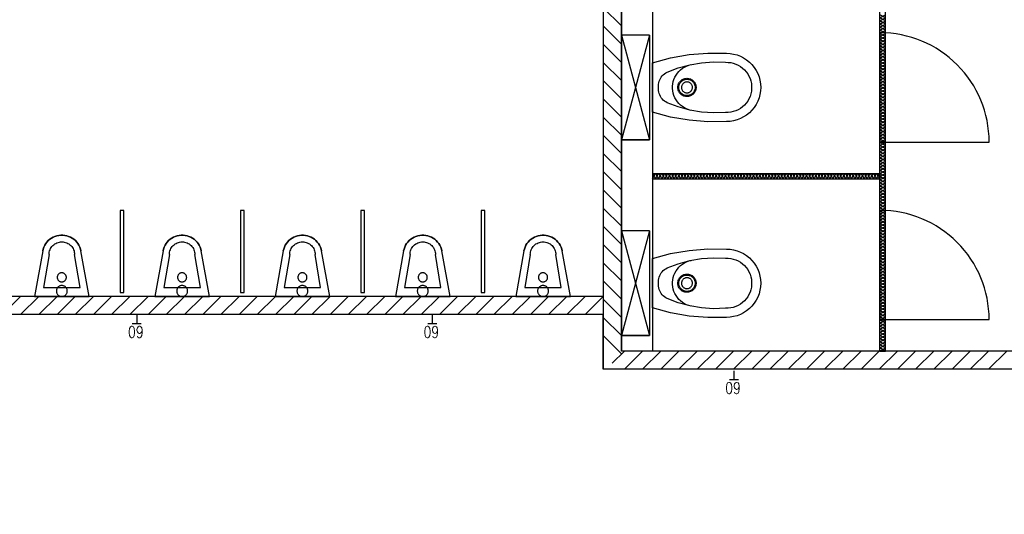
# Model space of a CAD drawing. Extents: x -66955 to 52345, y -20450 to 69550.
# Tile 98 of 132: x -60251 to -54843, y 63469 to 66184. Entities that reach past the tile are written whole.
import ezdxf
from ezdxf.enums import TextEntityAlignment as Align

# ---------------------------------------------------------------- set-up
doc = ezdxf.new("R2010")
doc.units = 0
doc.header["$MEASUREMENT"] = 0
doc.linetypes.add('DASHED', pattern=[0.75, 0.5, -0.25])
for name, color, linetype in [('VERD1$--74-', 7, 'CONTINUOUS'), ('VERD1--21-', 7, 'CONTINUOUS'), ('VERD1--22-', 7, 'CONTINUOUS'), ('VERD1--74-', 7, 'CONTINUOUS'), ('VERD1--E5-', 7, 'CONTINUOUS')]:
    doc.layers.add(name, color=color, linetype=linetype)
doc.styles.add('ROMANS', font='ROMANS', dxfattribs={"height": 0.2})

# ---------------------------------------------------------------- blocks, each defined once
blk = doc.blocks.new('AFVOE0')
at = {"layer": 'VERD1$--74-', "color": 7, "linetype": 'CONTINUOUS'}
blk.add_lwpolyline([(30, 0), (29.84, -3.08), (29.37, -6.14), (28.58, -9.12), (27.49, -12.01), (26.11, -14.78), (24.45, -17.38), (22.53, -19.8), (20.38, -22.02), (18.01, -24), (15.44, -25.72), (12.72, -27.17), (9.86, -28.33), (6.89, -29.2), (3.85, -29.75), (0.77, -29.99), (-2.32, -29.91), (-5.38, -29.51), (-8.38, -28.8), (-11.3, -27.79), (-14.1, -26.48), (-16.75, -24.89), (-19.22, -23.04), (-21.48, -20.94), (-23.52, -18.62), (-25.31, -16.1), (-26.83, -13.41), (-28.07, -10.58), (-29.01, -7.64), (-29.64, -4.62), (-29.96, -1.54), (-29.96, 1.54), (-29.64, 4.62), (-29.01, 7.64), (-28.07, 10.58), (-26.83, 13.41), (-25.31, 16.1), (-23.52, 18.62), (-21.48, 20.94), (-19.22, 23.04), (-16.75, 24.89), (-14.1, 26.48), (-11.3, 27.79), (-8.38, 28.8), (-5.38, 29.51), (-2.32, 29.91), (0.77, 29.99), (3.85, 29.75), (6.89, 29.2), (9.86, 28.33), (12.72, 27.17), (15.44, 25.72), (18.01, 24), (20.38, 22.02), (22.53, 19.8), (24.45, 17.38), (26.11, 14.78), (27.49, 12.01), (28.58, 9.12), (29.37, 6.14), (29.84, 3.08), (30, 0)], dxfattribs=at)
blk = doc.blocks.new('P74A40')
at = {"layer": 'VERD1$--74-', "color": 7, "linetype": 'CONTINUOUS'}
for points in [[(135, 0), (-135, 0), (-162.47, -99.57), (-180.46, -201.27), (-188.83, -304.22), (-187.5, -407.5), (-186.47, -427.1), (-183.4, -446.48), (-178.32, -465.44), (-171.29, -483.77), (-162.38, -501.25), (-151.69, -517.71), (-139.34, -532.96), (-125.46, -546.84), (-110.21, -559.19), (-93.75, -569.88), (-76.26, -578.79), (-57.94, -585.83), (-38.98, -590.91), (-19.6, -593.98), (0, -595), (19.6, -593.98), (38.99, -590.91), (57.95, -585.83), (76.27, -578.79), (93.76, -569.88), (110.22, -559.19), (125.47, -546.84), (139.35, -532.96), (151.7, -517.71), (162.39, -501.25), (171.3, -483.76), (178.33, -465.44), (183.41, -446.48), (186.48, -427.1), (187.51, -407.5), (188.83, -304.22), (180.46, -201.27), (162.46, -99.57), (135, 0)], [(0, -34), (-8.49, -33.6), (-16.98, -34.06), (-25.39, -35.36), (-33.62, -37.5), (-41.59, -40.46), (-49.23, -44.2), (-56.45, -48.68), (-63.19, -53.87), (-69.37, -59.71), (-74.93, -66.14), (-79.83, -73.09), (-84, -80.5), (-107.34, -142.03), (-124.52, -205.55), (-135.38, -270.45), (-139.82, -336.11), (-137.79, -401.88), (-137.63, -416.21), (-135.98, -430.45), (-132.87, -444.44), (-128.32, -458.03), (-122.38, -471.07), (-115.12, -483.43), (-106.62, -494.97), (-96.97, -505.56), (-86.26, -515.1), (-74.63, -523.47), (-62.19, -530.59), (-49.08, -536.38), (-35.44, -540.78), (-21.42, -543.74), (-7.16, -545.23), (7.17, -545.23), (21.43, -543.74), (35.45, -540.78), (49.09, -536.38), (62.2, -530.59), (74.64, -523.47), (86.27, -515.1), (96.97, -505.56), (106.63, -494.97), (115.13, -483.43), (122.39, -471.07), (128.33, -458.03), (132.88, -444.44), (135.99, -430.45), (137.64, -416.21), (137.8, -401.88), (139.83, -336.11), (135.39, -270.45), (124.52, -205.55), (107.34, -142.03), (84, -80.5), (79.83, -73.09), (74.94, -66.14), (69.37, -59.71), (63.19, -53.87), (56.45, -48.68), (49.23, -44.2), (41.59, -40.46), (33.62, -37.5), (25.39, -35.36), (16.99, -34.06), (8.49, -33.6), (0, -34)], [(126, -212.5), (122.68, -199.97), (118.11, -187.84), (112.34, -176.24), (105.44, -165.27), (97.46, -155.06), (88.5, -145.7), (78.64, -137.29), (67.98, -129.92), (56.63, -123.66), (44.71, -118.57), (32.34, -114.71), (19.64, -112.12), (6.75, -110.82), (-6.21, -110.83), (-19.1, -112.14), (-31.8, -114.75), (-44.17, -118.62), (-56.08, -123.72), (-67.42, -129.99), (-78.07, -137.37), (-87.92, -145.79), (-96.88, -155.16), (-104.84, -165.39), (-111.73, -176.36), (-117.49, -187.97), (-122.04, -200.11), (-125.35, -212.64)], [(0, -140), (-5.14, -140.26), (-10.23, -141.06), (-15.21, -142.37), (-20.02, -144.18), (-24.63, -146.49), (-28.97, -149.25), (-33.01, -152.44), (-36.69, -156.04), (-39.99, -159.99), (-42.87, -164.26), (-45.29, -168.8), (-47.22, -173.57), (-48.66, -178.52), (-49.59, -183.58), (-49.98, -188.71), (-49.85, -193.86), (-49.19, -198.96), (-48.01, -203.97), (-46.32, -208.84), (-44.13, -213.5), (-41.48, -217.91), (-38.39, -222.03), (-34.9, -225.81), (-31.03, -229.21), (-26.83, -232.19), (-22.35, -234.72), (-17.64, -236.79), (-12.73, -238.35), (-7.69, -239.4), (-2.57, -239.93), (2.57, -239.93), (7.69, -239.4), (12.73, -238.35), (17.64, -236.79), (22.35, -234.72), (26.83, -232.19), (31.03, -229.21), (34.9, -225.81), (38.39, -222.03), (41.48, -217.91), (44.13, -213.5), (46.32, -208.84), (48.01, -203.97), (49.19, -198.96), (49.85, -193.86), (49.98, -188.71), (49.59, -183.58), (48.66, -178.52), (47.22, -173.57), (45.29, -168.8), (42.87, -164.26), (39.99, -159.99), (36.69, -156.04), (33.01, -152.44), (28.97, -149.25), (24.63, -146.49), (20.02, -144.18), (15.21, -142.37), (10.23, -141.06), (5.14, -140.27), (0, -140)], [(0, -145), (-4.63, -145.24), (-9.2, -145.95), (-13.69, -147.13), (-18.02, -148.77), (-22.16, -150.84), (-26.07, -153.32), (-29.71, -156.2), (-33.02, -159.43), (-35.99, -162.99), (-38.58, -166.83), (-40.76, -170.92), (-42.5, -175.22), (-43.8, -179.66), (-44.63, -184.22), (-44.99, -188.84), (-44.87, -193.47), (-44.27, -198.07), (-43.21, -202.58), (-41.68, -206.95), (-39.72, -211.15), (-37.34, -215.12), (-34.55, -218.83), (-31.41, -222.23), (-27.93, -225.29), (-24.15, -227.97), (-20.12, -230.25), (-15.87, -232.11), (-11.46, -233.52), (-6.93, -234.46), (-2.32, -234.94), (2.32, -234.94), (6.93, -234.46), (11.46, -233.52), (15.87, -232.11), (20.12, -230.25), (24.15, -227.97), (27.93, -225.29), (31.41, -222.23), (34.55, -218.83), (37.34, -215.12), (39.72, -211.15), (41.68, -206.95), (43.21, -202.58), (44.27, -198.07), (44.87, -193.47), (44.99, -188.84), (44.63, -184.22), (43.8, -179.66), (42.5, -175.22), (40.76, -170.92), (38.58, -166.83), (35.99, -162.99), (33.02, -159.43), (29.71, -156.2), (26.07, -153.32), (22.16, -150.84), (18.02, -148.77), (13.69, -147.13), (9.2, -145.95), (4.63, -145.24), (0, -145)]]:
    blk.add_lwpolyline(points, dxfattribs=at)
blk.add_blockref('AFVOE0', (0, -190), dxfattribs=at)
blk = doc.blocks.new('*O279')
at = {"layer": 'VERD1--74-', "color": 7, "linetype": 'CONTINUOUS'}
for p, q in [((-287.5, 382.5), (287.5, 227.5)), ((-287.5, 227.5), (287.5, 382.5)), ((-287.5, 227.5), (287.5, 227.5)), ((-287.5, 212.5), (287.5, 212.5))]:
    blk.add_line(p, q, dxfattribs=at)
blk.add_lwpolyline([(-287.5, 227.5), (-287.5, 382.5), (287.5, 382.5), (287.5, 227.5), (287.5, 382.5)], dxfattribs=at)
blk.add_lwpolyline([(135, 212.5), (-135, 212.5), (-162.47, 112.93), (-180.46, 11.23), (-188.83, -91.72), (-187.5, -195), (-186.47, -214.6), (-183.4, -233.98), (-178.32, -252.94), (-171.29, -271.27), (-162.38, -288.75), (-151.69, -305.21), (-139.34, -320.46), (-125.46, -334.34), (-110.21, -346.69), (-93.75, -357.38), (-76.26, -366.29), (-57.94, -373.33), (-38.98, -378.41), (-19.6, -381.48), (0, -382.5), (19.6, -381.48), (38.99, -378.41), (57.95, -373.33), (76.27, -366.29), (93.76, -357.38), (110.22, -346.69), (125.47, -334.34), (139.35, -320.46), (151.7, -305.21), (162.39, -288.75), (171.3, -271.26), (178.33, -252.94), (183.41, -233.98), (186.48, -214.6), (187.51, -195), (188.83, -91.72), (180.46, 11.23), (162.46, 112.93), (135, 212.5)], close=True, dxfattribs=at)
blk.add_blockref('P74A40', (0, 212.5), dxfattribs=at)
blk = doc.blocks.new('WC2')
at = {"layer": 'VERD1--74-', "color": 7, "linetype": 'CONTINUOUS'}
blk.add_blockref('*O279', (0, -382.5), dxfattribs=at)
blk = doc.blocks.new('AFVOER')
at = {"layer": 'VERD1$--74-', "color": 7, "linetype": 'CONTINUOUS'}
blk.add_lwpolyline([(30, 0), (29.84, -3.08), (29.37, -6.14), (28.58, -9.12), (27.49, -12.01), (26.11, -14.78), (24.45, -17.38), (22.53, -19.8), (20.38, -22.02), (18.01, -24), (15.44, -25.72), (12.72, -27.17), (9.86, -28.33), (6.89, -29.2), (3.85, -29.75), (0.77, -29.99), (-2.32, -29.91), (-5.38, -29.51), (-8.38, -28.8), (-11.3, -27.79), (-14.1, -26.48), (-16.75, -24.89), (-19.22, -23.04), (-21.48, -20.94), (-23.52, -18.62), (-25.31, -16.1), (-26.83, -13.41), (-28.07, -10.58), (-29.01, -7.64), (-29.64, -4.62), (-29.96, -1.54), (-29.96, 1.54), (-29.64, 4.62), (-29.01, 7.64), (-28.07, 10.58), (-26.83, 13.41), (-25.31, 16.1), (-23.52, 18.62), (-21.48, 20.94), (-19.22, 23.04), (-16.75, 24.89), (-14.1, 26.48), (-11.3, 27.79), (-8.38, 28.8), (-5.38, 29.51), (-2.32, 29.91), (0.77, 29.99), (3.85, 29.75), (6.89, 29.2), (9.86, 28.33), (12.72, 27.17), (15.44, 25.72), (18.01, 24), (20.38, 22.02), (22.53, 19.8), (24.45, 17.38), (26.11, 14.78), (27.49, 12.01), (28.58, 9.12), (29.37, 6.14), (29.84, 3.08), (30, 0)], dxfattribs=at)
blk = doc.blocks.new('P74D1$')
at = {"layer": 'VERD1$--74-', "color": 7, "linetype": 'CONTINUOUS'}
for p, q in [((-100, -50), (100, -50)), ((-70, -230), (-100, -50)), ((100, -50), (70, -230))]:
    blk.add_line(p, q, dxfattribs=at)
for points in [[(-105, -250), (-150, 0), (150, 0), (105, -250)], [(25, -105), (24.87, -107.57), (24.47, -110.11), (23.82, -112.6), (22.91, -115.01), (21.76, -117.31), (20.38, -119.49), (18.78, -121.5), (16.98, -123.35), (15.01, -125), (12.87, -126.43), (10.6, -127.64), (8.21, -128.61), (5.74, -129.33), (3.21, -129.79), (0.64, -129.99), (-1.93, -129.93), (-4.48, -129.59), (-6.99, -129), (-9.42, -128.16), (-11.75, -127.07), (-13.96, -125.74), (-16.01, -124.2), (-17.9, -122.45), (-19.6, -120.52), (-21.09, -118.42), (-22.36, -116.18), (-23.39, -113.82), (-24.18, -111.37), (-24.7, -108.85), (-24.97, -106.29), (-24.97, -103.71), (-24.7, -101.15), (-24.18, -98.63), (-23.39, -96.18), (-22.36, -93.82), (-21.09, -91.58), (-19.6, -89.48), (-17.9, -87.55), (-16.01, -85.8), (-13.96, -84.26), (-11.75, -82.93), (-9.42, -81.84), (-6.99, -81), (-4.48, -80.41), (-1.93, -80.07), (0.64, -80.01), (3.21, -80.21), (5.74, -80.67), (8.21, -81.39), (10.6, -82.36), (12.87, -83.57), (15.01, -85), (16.98, -86.65), (18.78, -88.5), (20.38, -90.51), (21.76, -92.69), (22.91, -94.99), (23.82, -97.4), (24.47, -99.89), (24.87, -102.43), (25, -105)], [(-105, -250), (-102.41, -260.63), (-98.74, -270.94), (-94.03, -280.82), (-88.35, -290.17), (-81.73, -298.88), (-74.26, -306.88), (-66.01, -314.07), (-57.07, -320.38), (-47.53, -325.74), (-37.5, -330.09), (-27.07, -333.4), (-16.36, -335.63), (-5.47, -336.75), (5.47, -336.75), (16.36, -335.63), (27.07, -333.4), (37.5, -330.09), (47.54, -325.74), (57.07, -320.37), (66.01, -314.07), (74.26, -306.88), (81.73, -298.88), (88.35, -290.17), (94.03, -280.82), (98.74, -270.94), (102.41, -260.63), (105, -250)], [(-70, -230), (-69.66, -236.86), (-68.65, -243.66), (-66.99, -250.32), (-64.67, -256.79), (-61.73, -263), (-58.2, -268.89), (-54.11, -274.41), (-49.5, -279.5), (-44.41, -284.11), (-38.89, -288.2), (-33, -291.73), (-26.79, -294.67), (-20.32, -296.99), (-13.66, -298.65), (-6.86, -299.66), (0, -300)], [(0, -300), (6.86, -299.66), (13.66, -298.65), (20.32, -296.99), (26.79, -294.67), (33, -291.73), (38.89, -288.2), (44.41, -284.11), (49.5, -279.5), (54.11, -274.41), (58.2, -268.89), (61.73, -263), (64.67, -256.79), (66.99, -250.32), (68.65, -243.66), (69.66, -236.86), (70, -230)]]:
    blk.add_lwpolyline(points, dxfattribs=at)
blk.add_blockref('AFVOER', (0, -30), dxfattribs=at)
blk = doc.blocks.new('*O189')
at = {"layer": 'VERD1$--74-', "color": 7, "linetype": 'CONTINUOUS'}
blk.add_lwpolyline([(-105, -81.62), (-150, 168.38), (150, 168.38), (105, -81.62), (102.41, -92.25), (98.74, -102.56), (94.03, -112.44), (88.35, -121.79), (81.73, -130.5), (74.26, -138.5), (66.01, -145.69), (57.07, -151.99), (47.54, -157.36), (37.5, -161.71), (27.07, -165.02), (16.36, -167.25), (5.47, -168.37), (-5.47, -168.37), (-16.36, -167.25), (-27.07, -165.02), (-37.5, -161.71), (-47.53, -157.36), (-57.07, -152), (-66.01, -145.69), (-74.26, -138.5), (-81.73, -130.5), (-88.35, -121.79), (-94.03, -112.44), (-98.74, -102.56), (-102.41, -92.25), (-105, -81.62)], close=True, dxfattribs=at)
blk.add_blockref('P74D1$', (0, 168.38), dxfattribs=at)
blk = doc.blocks.new('WISA13')
at = {"layer": 'VERD1$--74-', "color": 7, "linetype": 'CONTINUOUS'}
blk.add_blockref('*O189', (0, -168.38), dxfattribs=at)
blk = doc.blocks.new('*O587')
at = {"layer": 'VERD1--74-', "color": 7, "linetype": 'CONTINUOUS'}
blk.add_lwpolyline([(245.2, -214.77), (245.21, 236.23), (225.2, 236.23), (225.19, -214.75)], close=True, dxfattribs=at)
at = {"layer": 'VERD1--74-', "color": 7, "linetype": 'CONTINUOUS', "xscale": 1.000004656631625, "yscale": -1.000004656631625, "rotation": 359.9997331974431}
blk.add_blockref('WISA13', (-95.2, -236.23), dxfattribs=at)
blk = doc.blocks.new('*O588')
at = {"layer": 'VERD1--74-', "color": 7, "linetype": 'CONTINUOUS'}
blk.add_lwpolyline([(245.2, -214.77), (245.21, 236.23), (225.2, 236.23), (225.19, -214.75)], close=True, dxfattribs=at)
at = {"layer": 'VERD1--74-', "color": 7, "linetype": 'CONTINUOUS', "xscale": 1.000004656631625, "yscale": -1.000004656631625, "rotation": 359.9997331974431}
blk.add_blockref('WISA13', (-95.2, -236.23), dxfattribs=at)
blk = doc.blocks.new('*O589')
at = {"layer": 'VERD1--74-', "color": 7, "linetype": 'CONTINUOUS'}
blk.add_lwpolyline([(245.2, -214.77), (245.21, 236.23), (225.2, 236.23), (225.19, -214.75)], close=True, dxfattribs=at)
at = {"layer": 'VERD1--74-', "color": 7, "linetype": 'CONTINUOUS', "xscale": 1.000004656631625, "yscale": -1.000004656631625, "rotation": 359.9997331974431}
blk.add_blockref('WISA13', (-95.2, -236.23), dxfattribs=at)
blk = doc.blocks.new('*O590')
at = {"layer": 'VERD1--74-', "color": 7, "linetype": 'CONTINUOUS'}
blk.add_lwpolyline([(245.2, -214.77), (245.21, 236.23), (225.2, 236.23), (225.19, -214.75)], close=True, dxfattribs=at)
at = {"layer": 'VERD1--74-', "color": 7, "linetype": 'CONTINUOUS', "xscale": 1.000004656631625, "yscale": -1.000004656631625, "rotation": 359.9997331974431}
blk.add_blockref('WISA13', (-95.2, -236.23), dxfattribs=at)

msp = doc.modelspace()

# ---------------------------------------------------------------- linework, layer by layer
at = {"layer": 'VERD1--21-', "color": 7, "linetype": 'CONTINUOUS'}
for p, q in [((-55526, 64365), (-55526, 69050)), ((-55496, 64365), (-55496, 69050)), ((-56776, 65340), (-55526, 65340)), ((-56776, 65340), (-56776, 65310)), ((-55526, 65340), (-55526, 65310)), ((-56776, 65310), (-55526, 65310)), ((-55526, 64365), (-55496, 64365))]:
    msp.add_line(p, q, dxfattribs=at)
for points in [[(-55526, 66177.6), (-55496, 66194.7), (-55526, 66211.8)], [(-55496, 66177.6), (-55526, 66194.7), (-55496, 66211.8)], [(-55526, 66143.4), (-55496, 66160.5), (-55526, 66177.6)], [(-55496, 66143.4), (-55526, 66160.5), (-55496, 66177.6)], [(-55526, 66109.2), (-55496, 66126.3), (-55526, 66143.4)], [(-55496, 66109.2), (-55526, 66126.3), (-55496, 66143.4)], [(-55526, 66075), (-55496, 66092.1), (-55526, 66109.2)], [(-55496, 66075), (-55526, 66092.1), (-55496, 66109.2)], [(-55526, 66040.8), (-55496, 66057.9), (-55526, 66075)], [(-55496, 66040.8), (-55526, 66057.9), (-55496, 66075)], [(-55526, 66006.6), (-55496, 66023.7), (-55526, 66040.8)], [(-55496, 66006.6), (-55526, 66023.7), (-55496, 66040.8)], [(-55526, 65972.4), (-55496, 65989.5), (-55526, 66006.6)], [(-55496, 65972.4), (-55526, 65989.5), (-55496, 66006.6)], [(-55526, 65938.2), (-55496, 65955.3), (-55526, 65972.4)], [(-55496, 65938.2), (-55526, 65955.3), (-55496, 65972.4)], [(-55526, 65904), (-55496, 65921.1), (-55526, 65938.2)], [(-55496, 65904), (-55526, 65921.1), (-55496, 65938.2)], [(-55526, 65869.8), (-55496, 65886.9), (-55526, 65904)], [(-55496, 65869.8), (-55526, 65886.9), (-55496, 65904)], [(-55526, 65835.6), (-55496, 65852.7), (-55526, 65869.8)], [(-55496, 65835.6), (-55526, 65852.7), (-55496, 65869.8)], [(-55526, 65801.4), (-55496, 65818.5), (-55526, 65835.6)], [(-55496, 65801.4), (-55526, 65818.5), (-55496, 65835.6)], [(-55526, 65767.2), (-55496, 65784.3), (-55526, 65801.4)], [(-55496, 65767.2), (-55526, 65784.3), (-55496, 65801.4)], [(-55526, 65733), (-55496, 65750.1), (-55526, 65767.2)], [(-55496, 65733), (-55526, 65750.1), (-55496, 65767.2)], [(-55526, 65698.8), (-55496, 65715.9), (-55526, 65733)], [(-55496, 65698.8), (-55526, 65715.9), (-55496, 65733)], [(-55526, 65664.6), (-55496, 65681.7), (-55526, 65698.8)], [(-55496, 65664.6), (-55526, 65681.7), (-55496, 65698.8)], [(-55526, 65630.4), (-55496, 65647.5), (-55526, 65664.6)], [(-55496, 65630.4), (-55526, 65647.5), (-55496, 65664.6)], [(-55526, 65596.2), (-55496, 65613.3), (-55526, 65630.4)], [(-55496, 65596.2), (-55526, 65613.3), (-55496, 65630.4)], [(-55526, 65562), (-55496, 65579.1), (-55526, 65596.2)], [(-55496, 65562), (-55526, 65579.1), (-55496, 65596.2)], [(-55526, 65527.8), (-55496, 65544.9), (-55526, 65562)], [(-55496, 65527.8), (-55526, 65544.9), (-55496, 65562)], [(-55526, 65493.6), (-55496, 65510.7), (-55526, 65527.8)], [(-55496, 65493.6), (-55526, 65510.7), (-55496, 65527.8)], [(-55526, 65459.4), (-55496, 65476.5), (-55526, 65493.6)], [(-55496, 65459.4), (-55526, 65476.5), (-55496, 65493.6)], [(-55526, 65425.2), (-55496, 65442.3), (-55526, 65459.4)], [(-55496, 65425.2), (-55526, 65442.3), (-55496, 65459.4)], [(-55526, 65391), (-55496, 65408.1), (-55526, 65425.2)], [(-55496, 65391), (-55526, 65408.1), (-55496, 65425.2)], [(-55526, 65356.8), (-55496, 65373.9), (-55526, 65391)], [(-55496, 65356.8), (-55526, 65373.9), (-55496, 65391)], [(-56776, 65340), (-56758.9, 65310), (-56741.8, 65340)], [(-56776, 65310), (-56758.9, 65340), (-56741.8, 65310)], [(-56741.8, 65340), (-56724.7, 65310), (-56707.6, 65340)], [(-56741.8, 65310), (-56724.7, 65340), (-56707.6, 65310)], [(-56707.6, 65340), (-56690.5, 65310), (-56673.4, 65340)], [(-56707.6, 65310), (-56690.5, 65340), (-56673.4, 65310)], [(-56673.4, 65340), (-56656.3, 65310), (-56639.2, 65340)], [(-56673.4, 65310), (-56656.3, 65340), (-56639.2, 65310)], [(-56639.2, 65340), (-56622.1, 65310), (-56605, 65340)], [(-56639.2, 65310), (-56622.1, 65340), (-56605, 65310)], [(-56605, 65340), (-56587.9, 65310), (-56570.8, 65340)], [(-56605, 65310), (-56587.9, 65340), (-56570.8, 65310)], [(-56570.8, 65340), (-56553.7, 65310), (-56536.6, 65340)], [(-56570.8, 65310), (-56553.7, 65340), (-56536.6, 65310)], [(-56536.6, 65340), (-56519.5, 65310), (-56502.4, 65340)], [(-56536.6, 65310), (-56519.5, 65340), (-56502.4, 65310)], [(-56502.4, 65340), (-56485.3, 65310), (-56468.2, 65340)], [(-56502.4, 65310), (-56485.3, 65340), (-56468.2, 65310)], [(-56468.2, 65340), (-56451.1, 65310), (-56434, 65340)], [(-56468.2, 65310), (-56451.1, 65340), (-56434, 65310)], [(-56434, 65340), (-56416.9, 65310), (-56399.8, 65340)], [(-56434, 65310), (-56416.9, 65340), (-56399.8, 65310)], [(-56399.8, 65340), (-56382.7, 65310), (-56365.6, 65340)], [(-56399.8, 65310), (-56382.7, 65340), (-56365.6, 65310)], [(-56365.6, 65340), (-56348.5, 65310), (-56331.4, 65340)], [(-56365.6, 65310), (-56348.5, 65340), (-56331.4, 65310)], [(-56331.4, 65340), (-56314.3, 65310), (-56297.2, 65340)], [(-56331.4, 65310), (-56314.3, 65340), (-56297.2, 65310)], [(-56297.2, 65340), (-56280.1, 65310), (-56263, 65340)], [(-56297.2, 65310), (-56280.1, 65340), (-56263, 65310)], [(-56263, 65340), (-56245.9, 65310), (-56228.8, 65340)], [(-56263, 65310), (-56245.9, 65340), (-56228.8, 65310)], [(-56228.8, 65340), (-56211.7, 65310), (-56194.6, 65340)], [(-56228.8, 65310), (-56211.7, 65340), (-56194.6, 65310)], [(-56194.6, 65340), (-56177.5, 65310), (-56160.4, 65340)], [(-56194.6, 65310), (-56177.5, 65340), (-56160.4, 65310)], [(-56160.4, 65340), (-56143.3, 65310), (-56126.2, 65340)], [(-56160.4, 65310), (-56143.3, 65340), (-56126.2, 65310)], [(-56126.2, 65340), (-56109.1, 65310), (-56092, 65340)], [(-56126.2, 65310), (-56109.1, 65340), (-56092, 65310)], [(-56092, 65340), (-56074.9, 65310), (-56057.8, 65340)], [(-56092, 65310), (-56074.9, 65340), (-56057.8, 65310)], [(-56057.8, 65340), (-56040.7, 65310), (-56023.6, 65340)], [(-56057.8, 65310), (-56040.7, 65340), (-56023.6, 65310)], [(-56023.6, 65340), (-56006.5, 65310), (-55989.4, 65340)], [(-56023.6, 65310), (-56006.5, 65340), (-55989.4, 65310)], [(-55989.4, 65340), (-55972.3, 65310), (-55955.2, 65340)], [(-55989.4, 65310), (-55972.3, 65340), (-55955.2, 65310)], [(-55955.2, 65340), (-55938.1, 65310), (-55921, 65340)], [(-55955.2, 65310), (-55938.1, 65340), (-55921, 65310)], [(-55921, 65340), (-55903.9, 65310), (-55886.8, 65340)], [(-55921, 65310), (-55903.9, 65340), (-55886.8, 65310)], [(-55886.8, 65340), (-55869.7, 65310), (-55852.6, 65340)], [(-55886.8, 65310), (-55869.7, 65340), (-55852.6, 65310)], [(-55852.6, 65340), (-55835.5, 65310), (-55818.4, 65340)], [(-55852.6, 65310), (-55835.5, 65340), (-55818.4, 65310)], [(-55818.4, 65340), (-55801.3, 65310), (-55784.2, 65340)], [(-55818.4, 65310), (-55801.3, 65340), (-55784.2, 65310)], [(-55784.2, 65340), (-55767.1, 65310), (-55750, 65340)], [(-55784.2, 65310), (-55767.1, 65340), (-55750, 65310)], [(-55750, 65340), (-55732.9, 65310), (-55715.8, 65340)], [(-55750, 65310), (-55732.9, 65340), (-55715.8, 65310)], [(-55715.8, 65340), (-55698.7, 65310), (-55681.6, 65340)], [(-55715.8, 65310), (-55698.7, 65340), (-55681.6, 65310)], [(-55681.6, 65340), (-55664.5, 65310), (-55647.4, 65340)], [(-55681.6, 65310), (-55664.5, 65340), (-55647.4, 65310)], [(-55647.4, 65340), (-55630.3, 65310), (-55613.2, 65340)], [(-55647.4, 65310), (-55630.3, 65340), (-55613.2, 65310)], [(-55613.2, 65340), (-55596.1, 65310), (-55579, 65340)], [(-55613.2, 65310), (-55596.1, 65340), (-55579, 65310)], [(-55579, 65340), (-55561.9, 65310), (-55544.8, 65340)], [(-55579, 65310), (-55561.9, 65340), (-55544.8, 65310)], [(-55544.8, 65340), (-55527.7, 65310), (-55525.9, 65313)], [(-55544.8, 65310), (-55527.7, 65340), (-55525.9, 65337)], [(-55526, 65322.6), (-55496, 65339.7), (-55526, 65356.8)], [(-55496, 65322.6), (-55526, 65339.7), (-55496, 65356.8)], [(-55526, 65288.4), (-55496, 65305.5), (-55526, 65322.6)], [(-55496, 65288.4), (-55526, 65305.5), (-55496, 65322.6)], [(-55526, 65254.2), (-55496, 65271.3), (-55526, 65288.4)], [(-55496, 65254.2), (-55526, 65271.3), (-55496, 65288.4)], [(-55526, 65220), (-55496, 65237.1), (-55526, 65254.2)], [(-55496, 65220), (-55526, 65237.1), (-55496, 65254.2)], [(-55526, 65185.8), (-55496, 65202.9), (-55526, 65220)], [(-55496, 65185.8), (-55526, 65202.9), (-55496, 65220)], [(-55526, 65151.6), (-55496, 65168.7), (-55526, 65185.8)], [(-55496, 65151.6), (-55526, 65168.7), (-55496, 65185.8)], [(-55526, 65117.4), (-55496, 65134.5), (-55526, 65151.6)], [(-55496, 65117.4), (-55526, 65134.5), (-55496, 65151.6)], [(-55526, 65083.2), (-55496, 65100.3), (-55526, 65117.4)], [(-55496, 65083.2), (-55526, 65100.3), (-55496, 65117.4)], [(-55526, 65049), (-55496, 65066.1), (-55526, 65083.2)], [(-55496, 65049), (-55526, 65066.1), (-55496, 65083.2)], [(-55526, 65014.8), (-55496, 65031.9), (-55526, 65049)], [(-55496, 65014.8), (-55526, 65031.9), (-55496, 65049)], [(-55526, 64980.6), (-55496, 64997.7), (-55526, 65014.8)], [(-55496, 64980.6), (-55526, 64997.7), (-55496, 65014.8)], [(-55526, 64946.4), (-55496, 64963.5), (-55526, 64980.6)], [(-55496, 64946.4), (-55526, 64963.5), (-55496, 64980.6)], [(-55526, 64912.2), (-55496, 64929.3), (-55526, 64946.4)], [(-55496, 64912.2), (-55526, 64929.3), (-55496, 64946.4)], [(-55526, 64878), (-55496, 64895.1), (-55526, 64912.2)], [(-55496, 64878), (-55526, 64895.1), (-55496, 64912.2)], [(-55526, 64843.8), (-55496, 64860.9), (-55526, 64878)], [(-55496, 64843.8), (-55526, 64860.9), (-55496, 64878)], [(-55526, 64809.6), (-55496, 64826.7), (-55526, 64843.8)], [(-55496, 64809.6), (-55526, 64826.7), (-55496, 64843.8)], [(-55526, 64775.4), (-55496, 64792.5), (-55526, 64809.6)], [(-55496, 64775.4), (-55526, 64792.5), (-55496, 64809.6)], [(-55526, 64741.2), (-55496, 64758.3), (-55526, 64775.4)], [(-55496, 64741.2), (-55526, 64758.3), (-55496, 64775.4)], [(-55526, 64707), (-55496, 64724.1), (-55526, 64741.2)], [(-55496, 64707), (-55526, 64724.1), (-55496, 64741.2)], [(-55526, 64672.8), (-55496, 64689.9), (-55526, 64707)], [(-55496, 64672.8), (-55526, 64689.9), (-55496, 64707)], [(-55526, 64638.6), (-55496, 64655.7), (-55526, 64672.8)], [(-55496, 64638.6), (-55526, 64655.7), (-55496, 64672.8)], [(-55526, 64604.4), (-55496, 64621.5), (-55526, 64638.6)], [(-55496, 64604.4), (-55526, 64621.5), (-55496, 64638.6)], [(-55526, 64570.2), (-55496, 64587.3), (-55526, 64604.4)], [(-55496, 64570.2), (-55526, 64587.3), (-55496, 64604.4)], [(-55526, 64536), (-55496, 64553.1), (-55526, 64570.2)], [(-55496, 64536), (-55526, 64553.1), (-55496, 64570.2)], [(-55526, 64501.8), (-55496, 64518.9), (-55526, 64536)], [(-55496, 64501.8), (-55526, 64518.9), (-55496, 64536)], [(-55526, 64467.6), (-55496, 64484.7), (-55526, 64501.8)], [(-55496, 64467.6), (-55526, 64484.7), (-55496, 64501.8)], [(-55526, 64433.4), (-55496, 64450.5), (-55526, 64467.6)], [(-55496, 64433.4), (-55526, 64450.5), (-55496, 64467.6)], [(-55526, 64399.2), (-55496, 64416.3), (-55526, 64433.4)], [(-55496, 64399.2), (-55526, 64416.3), (-55496, 64433.4)], [(-55526, 64365), (-55496, 64382.1), (-55526, 64399.2)], [(-55496, 64365), (-55526, 64382.1), (-55496, 64399.2)]]:
    msp.add_lwpolyline(points, dxfattribs=at)
at = {"layer": 'VERD1--22-', "color": 7, "linetype": 'CONTINUOUS'}
for p, q in [((-57046, 69050), (-57046, 64265)), ((-56946, 69050), (-56946, 64365)), ((-57046, 66250), (-56946, 66150)), ((-57046, 66150), (-56946, 66050)), ((-57046, 66050), (-56946, 65950)), ((-57046, 65950), (-56946, 65850)), ((-57046, 65850), (-56946, 65750)), ((-57046, 65750), (-56946, 65650)), ((-57046, 65650), (-56946, 65550)), ((-57046, 65550), (-56946, 65450)), ((-57046, 65450), (-56946, 65350)), ((-57046, 65350), (-56946, 65250)), ((-57046, 65250), (-56946, 65150)), ((-57046, 65150), (-56946, 65050)), ((-57046, 65050), (-56946, 64950)), ((-57046, 64950), (-56946, 64850)), ((-57046, 64850), (-56946, 64750)), ((-57046, 64750), (-56946, 64650)), ((-57046, 64665), (-60450, 64665)), ((-60246, 64665), (-60346, 64565)), ((-60146, 64665), (-60246, 64565)), ((-60046, 64665), (-60146, 64565)), ((-59946, 64665), (-60046, 64565)), ((-59846, 64665), (-59946, 64565)), ((-59746, 64665), (-59846, 64565)), ((-59646, 64665), (-59746, 64565)), ((-59546, 64665), (-59646, 64565)), ((-59446, 64665), (-59546, 64565)), ((-59346, 64665), (-59446, 64565)), ((-59246, 64665), (-59346, 64565)), ((-59146, 64665), (-59246, 64565)), ((-59046, 64665), (-59146, 64565)), ((-58946, 64665), (-59046, 64565)), ((-58846, 64665), (-58946, 64565)), ((-58746, 64665), (-58846, 64565)), ((-58646, 64665), (-58746, 64565)), ((-58546, 64665), (-58646, 64565)), ((-58446, 64665), (-58546, 64565)), ((-58346, 64665), (-58446, 64565)), ((-58246, 64665), (-58346, 64565)), ((-58146, 64665), (-58246, 64565)), ((-58046, 64665), (-58146, 64565)), ((-57946, 64665), (-58046, 64565)), ((-57846, 64665), (-57946, 64565)), ((-57746, 64665), (-57846, 64565)), ((-57646, 64665), (-57746, 64565)), ((-57546, 64665), (-57646, 64565)), ((-57446, 64665), (-57546, 64565)), ((-57346, 64665), (-57446, 64565)), ((-57246, 64665), (-57346, 64565)), ((-57146, 64665), (-57246, 64565)), ((-57046, 64665), (-57146, 64565)), ((-57046, 64650), (-56946, 64550)), ((-57046, 64565), (-60450, 64565)), ((-57046, 64550), (-56946, 64450)), ((-57046, 64450), (-56946, 64350)), ((-56930, 64365), (-56996, 64299)), ((-53530, 64365), (-56946, 64365)), ((-56830, 64365), (-56930, 64265)), ((-56730, 64365), (-56830, 64265)), ((-56630, 64365), (-56730, 64265)), ((-56530, 64365), (-56630, 64265)), ((-56430, 64365), (-56530, 64265)), ((-56330, 64365), (-56430, 64265)), ((-56230, 64365), (-56330, 64265)), ((-56130, 64365), (-56230, 64265)), ((-56030, 64365), (-56130, 64265)), ((-55930, 64365), (-56030, 64265)), ((-55830, 64365), (-55930, 64265)), ((-55730, 64365), (-55830, 64265)), ((-55630, 64365), (-55730, 64265)), ((-55530, 64365), (-55630, 64265)), ((-55430, 64365), (-55530, 64265)), ((-55330, 64365), (-55430, 64265)), ((-55230, 64365), (-55330, 64265)), ((-55130, 64365), (-55230, 64265)), ((-55030, 64365), (-55130, 64265)), ((-54930, 64365), (-55030, 64265)), ((-54830, 64365), (-54930, 64265)), ((-53530, 64265), (-57046, 64265))]:
    msp.add_line(p, q, dxfattribs=at)
msp.add_lwpolyline([(-56776, 69050), (-56776, 64365), (-56946, 64365), (-56946, 69050)], dxfattribs=at)
for points in [[(-55526, 66112.5), (-55526, 65512.5), (-54926, 65512.49, 0.4142136), (-55526, 66112.49)], [(-55526, 65137.5), (-55526, 64537.5), (-54926, 64537.49, 0.4142136), (-55526, 65137.49)]]:
    msp.add_lwpolyline(points, format="xyb", dxfattribs=at)
at = {"layer": 'VERD1--E5-', "color": 1, "linetype": 'CONTINUOUS'}
for p, q in [((-59608, 64565), (-59608, 64515)), ((-57985, 64565), (-57985, 64515)), ((-59583, 64515), (-59633, 64515)), ((-57960, 64515), (-58010, 64515)), ((-56328, 64257.34), (-56328, 64207.34)), ((-56303, 64207.34), (-56353, 64207.34))]:
    msp.add_line(p, q, dxfattribs=at)
at = {"layer": 'VERD1--E5-', "color": 1, "linetype": 'DASHED'}
msp.add_lwpolyline([(-63530, 58125), (-53430, 58125), (-53430, 64265), (-57046, 64265), (-57046, 64565), (-60450, 64565), (-60451.02, 64465), (-63530, 64465)], close=True, dxfattribs=at)

# ---------------------------------------------------------------- block references
at = {"layer": 'VERD1--74-', "color": 7, "linetype": 'CONTINUOUS', "yscale": -1, "rotation": 270}
for p in [(-56946, 65812.5), (-56946, 64737.5)]:
    msp.add_blockref('WC2', p, dxfattribs=at)
at = {"layer": 'VERD1--74-', "color": 7, "linetype": 'CONTINUOUS'}
for name, p in [('*O590', (-59924.4, 64900.97)), ('*O589', (-59263.6, 64900.97)), ('*O588', (-58602.8, 64900.97)), ('*O587', (-57942, 64900.97))]:
    msp.add_blockref(name, p, dxfattribs=at)
at = {"layer": 'VERD1--74-', "color": 7, "linetype": 'CONTINUOUS', "xscale": 1.000004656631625, "yscale": -1.000004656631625, "rotation": 359.9997331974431}
msp.add_blockref('WISA13', (-57376.4, 64664.74), dxfattribs=at)

# ---------------------------------------------------------------- texts
at = {"layer": 'VERD1--E5-', "color": 1, "linetype": 'CONTINUOUS', "style": 'ROMANS', "width": 0.8}
for p in [(-59613.16, 64469.66), (-57990.16, 64469.66), (-56333.16, 64162)]:
    msp.add_text('60', height=62.5, rotation=180, dxfattribs=at).set_placement(p, align=Align.MIDDLE)

doc.saveas('drawing.dxf')
